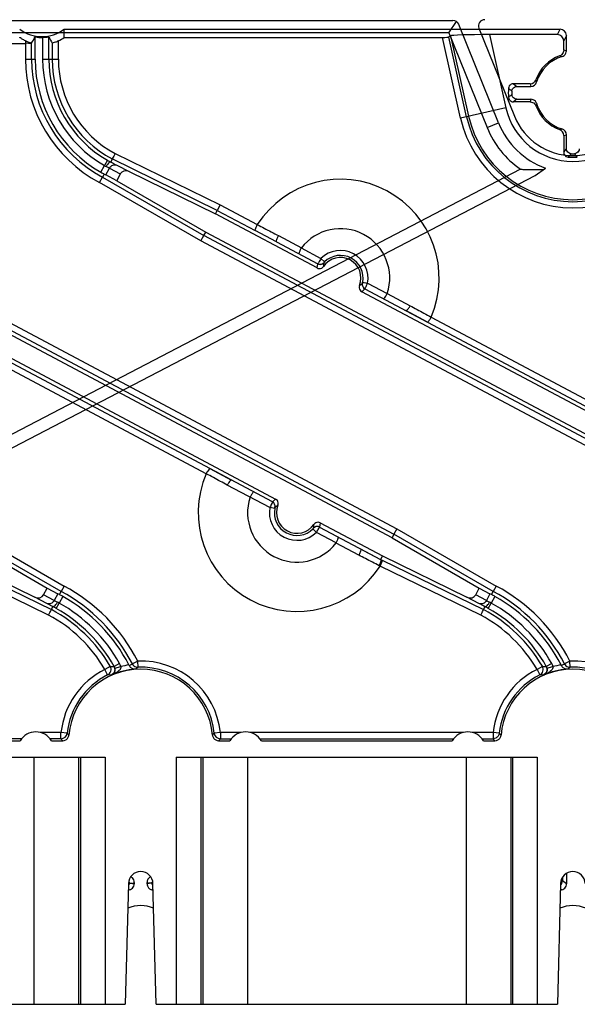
# Model space of a CAD drawing. Header units: millimetres. Extents: x 44 to 366, y 226 to 346.
# Tile 4 of 8: x 161 to 206, y 226 to 305. Entities that reach past the tile are written whole.
import ezdxf

# ---------------------------------------------------------------- set-up
doc = ezdxf.new("R2010")
doc.units = ezdxf.units.MM
doc.header["$LTSCALE"] = 37.36047
doc.layers.get('0').update_dxf_attribs({"linetype": 'CONTINUOUS'})

msp = doc.modelspace()

# ---------------------------------------------------------------- linework, layer by layer
at = {"color": 7}
for p, q in [((47.232, 305.175), (195.725, 305.175)), ((195.388, 304.175), (196.004, 305.089)), ((199.411, 296.887), (196.188, 304.862)), ((197.833, 304.551), (200.716, 297.414)), ((195.388, 304.175), (47.739, 304.175)), ((161.883, 302.053), (161.883, 303.84)), ((162.491, 303.79), (162.491, 302.053)), ((162.991, 302.053), (162.991, 303.825)), ((164.235, 303.806), (164.235, 304.468)), ((164.235, 304.468), (204.414, 304.468)), ((164.235, 303.806), (194.872, 303.806)), ((196.346, 297.27), (194.872, 303.806)), ((195.521, 303.931), (195.38, 303.823)), ((196.833, 297.38), (195.38, 303.823)), ((195.388, 304.175), (198.483, 296.512)), ((195.521, 303.931), (196.991, 297.416)), ((198.672, 304.033), (200.011, 298.097)), ((204.196, 304.033), (198.672, 304.033)), ((204.196, 304.033), (204.414, 304.468)), ((204.913, 303.968), (204.696, 303.533)), ((204.913, 302.73), (204.913, 303.968)), ((145.731, 303.323), (161.099, 303.323)), ((161.099, 303.519), (161.099, 302.053)), ((161.599, 302.053), (161.599, 303.34)), ((163.266, 303.34), (163.266, 302.053)), ((163.766, 302.053), (163.766, 303.517)), ((204.696, 302.773), (204.696, 303.533)), ((204.559, 302.244), (204.362, 302.309)), ((204.906, 302.73), (204.703, 302.773)), ((161.099, 302.053), (161.883, 302.053)), ((162.491, 302.053), (163.766, 302.053)), ((201.979, 300.056), (200.619, 300.056)), ((200.62, 300.056), (200.902, 299.839)), ((200.902, 299.839), (202.022, 299.839)), ((201.979, 300.056), (202.022, 299.839)), ((202.45, 300.388), (202.501, 300.196)), ((201.979, 298.583), (200.619, 298.583)), ((200.902, 298.8), (200.62, 298.583)), ((200.902, 298.8), (202.022, 298.8)), ((202.022, 298.793), (201.979, 298.59)), ((202.508, 298.446), (202.443, 298.249)), ((200.011, 298.097), (196.346, 297.27)), ((198.483, 296.512), (199.411, 296.887)), ((204.365, 296.337), (204.557, 296.388)), ((204.696, 295.866), (204.913, 295.909)), ((204.696, 295.866), (204.696, 294.506)), ((204.913, 294.789), (204.913, 295.909)), ((168.357, 294.405), (176.866, 290.241)), ((204.696, 294.507), (204.913, 294.789)), ((167.213, 292.884), (167.499, 293.422)), ((167.747, 293.856), (167.499, 293.422)), ((168.129, 293.959), (168, 293.716)), ((176.639, 289.796), (168.129, 293.959)), ((168.505, 293.459), (169.491, 292.935)), ((201.204, 293.131), (139.6, 261.062)), ((140.061, 260.175), (202.379, 292.615)), ((167.481, 292.739), (167.346, 292.487)), ((167.603, 292.672), (167.894, 293.218)), ((168.487, 292.202), (167.603, 292.672)), ((167.894, 293.218), (168.778, 292.748)), ((168.778, 292.748), (168.487, 292.202)), ((169.491, 292.935), (176.487, 289.511)), ((202.379, 292.615), (203.216, 293.215)), ((167.104, 292.05), (167.346, 292.487)), ((175.315, 287.323), (167.104, 292.05)), ((167.346, 292.487), (175.557, 287.761)), ((168.487, 292.202), (175.708, 288.045)), ((176.866, 290.241), (176.639, 289.796)), ((176.866, 290.241), (179.878, 288.645)), ((176.487, 289.511), (176.639, 289.796)), ((184.719, 285.134), (176.487, 289.511)), ((176.639, 289.796), (179.696, 288.17)), ((140.708, 288.045), (181.359, 266.431)), ((175.557, 287.761), (175.708, 288.045)), ((175.708, 288.045), (216.359, 266.431)), ((181.43, 287.258), (179.696, 288.17)), ((175.742, 268.481), (140.315, 287.323)), ((181.11, 266.189), (140.557, 287.761)), ((175.315, 287.323), (175.557, 287.761)), ((210.742, 268.481), (175.315, 287.323)), ((216.11, 266.189), (175.557, 287.761)), ((181.419, 287.264), (184.777, 285.478)), ((181.43, 287.258), (181.46, 287.242)), ((181.596, 287.755), (183.446, 286.771)), ((183.442, 286.766), (185.036, 285.907)), ((184.719, 285.134), (184.781, 285.476)), ((184.777, 285.478), (184.874, 285.442)), ((185.317, 285.623), (185.036, 285.907)), ((185.263, 285.558), (185.259, 285.561)), ((188.393, 283.895), (188.389, 283.896)), ((188.411, 283.978), (188.804, 283.903)), ((188.804, 283.903), (190.408, 283.062)), ((190.795, 263.294), (153.341, 283.209)), ((153.594, 283.449), (190.946, 263.578)), ((188.59, 283.451), (188.341, 283.209)), ((225.795, 263.294), (188.341, 283.209)), ((188.495, 283.523), (188.594, 283.449)), ((188.594, 283.449), (225.946, 263.578)), ((190.409, 283.068), (192.26, 282.084)), ((193.667, 280.742), (191.911, 281.685)), ((158.958, 281.159), (191.188, 264.016)), ((193.958, 281.159), (226.188, 264.016)), ((176.033, 268.897), (177.789, 267.954)), ((180.896, 265.736), (177.441, 267.558)), ((181.11, 266.189), (181.359, 266.431)), ((181.289, 265.662), (180.896, 265.736)), ((181.205, 266.117), (181.106, 266.191)), ((181.307, 265.745), (181.311, 265.743)), ((156.188, 264.016), (164.223, 259.383)), ((184.383, 264.016), (184.664, 263.732)), ((184.437, 264.081), (184.441, 264.078)), ((184.923, 264.161), (184.826, 264.197)), ((184.981, 264.505), (184.919, 264.163)), ((184.923, 264.161), (189.862, 261.544)), ((184.981, 264.505), (190.015, 261.828)), ((191.188, 264.016), (190.946, 263.578)), ((191.188, 264.016), (199.223, 259.383)), ((155.795, 263.294), (162.86, 259.22)), ((163.98, 258.946), (155.946, 263.578)), ((186.258, 262.873), (184.664, 263.732)), ((190.946, 263.578), (190.795, 263.294)), ((190.795, 263.294), (197.86, 259.22)), ((198.98, 258.946), (190.946, 263.578)), ((188.104, 261.884), (186.254, 262.868)), ((188.241, 262.397), (189.864, 261.543)), ((154.991, 261.481), (163.197, 257.473)), ((155.015, 261.828), (161.859, 258.485)), ((190.015, 261.828), (189.864, 261.543)), ((189.864, 261.543), (189.991, 261.481)), ((189.991, 261.481), (198.197, 257.473)), ((190.015, 261.828), (196.859, 258.485)), ((162.97, 257.028), (154.825, 260.998)), ((197.97, 257.028), (189.825, 260.998)), ((162.57, 258.673), (162.86, 259.22)), ((162.86, 259.22), (163.724, 258.761)), ((164.223, 259.383), (163.98, 258.946)), ((197.57, 258.673), (197.86, 259.22)), ((197.86, 259.22), (198.724, 258.761)), ((199.223, 259.383), (198.98, 258.946)), ((162.821, 257.974), (161.859, 258.485)), ((163.434, 258.214), (162.57, 258.673)), ((163.724, 258.761), (163.434, 258.214)), ((164.116, 258.548), (163.83, 258.011)), ((163.846, 258.694), (163.98, 258.946)), ((197.821, 257.974), (196.859, 258.485)), ((198.434, 258.214), (197.57, 258.673)), ((198.724, 258.761), (198.434, 258.214)), ((199.116, 258.548), (198.83, 258.011)), ((198.846, 258.694), (198.98, 258.946)), ((163.197, 257.473), (163.327, 257.717)), ((163.585, 257.575), (163.83, 258.011)), ((198.197, 257.473), (198.327, 257.717)), ((198.585, 257.575), (198.83, 258.011)), ((167.965, 252.883), (167.532, 252.632)), ((167.965, 252.883), (168.286, 252.875)), ((168.722, 253.12), (168.286, 252.875)), ((168.337, 252.745), (168.824, 252.859)), ((170.2, 253.311), (169.755, 253.083)), ((170.218, 252.811), (170.2, 253.311)), ((202.965, 252.883), (202.532, 252.632)), ((202.965, 252.883), (203.286, 252.875)), ((203.722, 253.12), (203.286, 252.875)), ((203.337, 252.745), (203.824, 252.859)), ((205.2, 253.311), (204.755, 253.083)), ((205.218, 252.811), (205.2, 253.311)), ((167.756, 252.185), (167.532, 252.632)), ((168.07, 252.172), (167.756, 252.184)), ((202.532, 252.632), (202.756, 252.185)), ((203.07, 252.172), (202.756, 252.184)), ((163.975, 247.523), (162.302, 247.523)), ((163.975, 247.023), (163.975, 247.523)), ((164.472, 247.469), (163.975, 247.523)), ((176.245, 247.32), (176.394, 247.469)), ((176.89, 247.523), (176.393, 247.469)), ((178.563, 247.523), (176.89, 247.523)), ((176.89, 247.523), (176.89, 247.023)), ((196.563, 247.523), (179.302, 247.523)), ((198.975, 247.523), (197.302, 247.523)), ((199.472, 247.469), (198.975, 247.523)), ((198.975, 247.523), (198.975, 247.023)), ((142.406, 246.862), (160.659, 246.862)), ((142.968, 247.028), (160.778, 247.028)), ((163.975, 247.023), (163.09, 247.023)), ((163.206, 246.862), (164.121, 246.862)), ((164.121, 246.864), (163.975, 247.022)), ((176.89, 247.022), (176.744, 246.864)), ((176.744, 246.862), (177.659, 246.862)), ((176.89, 247.023), (177.775, 247.023)), ((180.09, 247.023), (195.775, 247.023)), ((180.206, 246.862), (195.659, 246.862)), ((198.09, 247.023), (198.975, 247.023)), ((198.206, 246.862), (199.121, 246.862)), ((199.121, 246.864), (198.975, 247.022)), ((137.36, 245.52), (167.558, 245.52)), ((161.779, 245.52), (161.779, 225.52)), ((165.407, 245.52), (165.407, 225.52)), ((165.558, 245.52), (165.558, 225.52)), ((167.558, 245.52), (167.558, 225.52)), ((173.308, 245.52), (202.558, 245.52)), ((173.308, 245.52), (173.308, 225.52)), ((175.308, 245.52), (175.308, 225.52)), ((175.458, 245.52), (175.458, 225.52)), ((179.083, 245.52), (179.083, 225.52)), ((196.783, 245.52), (196.783, 225.52)), ((200.408, 245.52), (200.408, 225.52)), ((200.558, 245.52), (200.558, 225.52)), ((202.558, 245.52), (202.558, 225.52)), ((204.914, 236.124), (204.914, 235.268)), ((169.439, 235.301), (169.183, 225.52)), ((169.452, 235.318), (169.551, 235.318)), ((169.84, 235.326), (169.914, 235.388)), ((169.84, 235.326), (169.914, 235.268)), ((169.914, 235.388), (169.914, 235.268)), ((171.025, 235.326), (170.951, 235.388)), ((170.951, 235.268), (170.951, 235.388)), ((171.025, 235.326), (170.951, 235.268)), ((171.422, 235.318), (171.314, 235.318)), ((171.683, 225.52), (171.426, 235.301)), ((204.439, 235.301), (204.183, 225.52)), ((204.521, 235.515), (204.591, 235.515)), ((204.591, 235.763), (204.591, 235.515)), ((204.914, 235.268), (204.598, 235.51)), ((169.431, 234.868), (169.531, 234.781)), ((171.334, 234.781), (171.438, 234.871)), ((204.431, 234.868), (204.531, 234.781)), ((137.955, 225.52), (169.183, 225.52)), ((171.683, 225.52), (204.183, 225.52))]:
    msp.add_line(p, q, dxfattribs=at)
for points in [[(161.599, 303.34), (161.598, 303.339), (161.595, 303.339), (161.592, 303.339)], [(168.344, 252.708), (168.341, 252.522), (168.275, 252.355), (168.065, 252.169)], [(203.344, 252.708), (203.344, 252.541), (203.283, 252.368), (203.065, 252.169)]]:
    msp.add_lwpolyline(points, dxfattribs=at)
for centre, radius, start, end in [((195.725, 304.676), 0.499, 21.99034, 90.00966), ((198.296, 304.738), 0.5, 89.95156, 201.99255), ((205.433, 299.32), 3.168, 109.70022, 160.30027), ((205.433, 299.32), 3.06, 106.6382, 163.36092), ((172.433, 302.053), 11.334, 180, 241.95702), ((172.433, 302.053), 10.834, 180, 242), ((172.433, 302.053), 10.55, 180, 240.34941), ((172.433, 302.053), 9.941, 179.99999, 240.24832), ((172.433, 302.053), 9.441, 180, 240.24832), ((172.433, 302.053), 9.166, 180, 242), ((172.433, 302.053), 8.666, 180, 241.94519), ((201.979, 300.556), 0.5, 270.00197, 340.30333), ((202.022, 300.339), 0.5, 270.00352, 343.36605), ((205.433, 299.32), 5.225, 175.99921, 184.00078), ((205.433, 299.32), 4.932, 178.49121, 181.50886), ((205.433, 299.32), 3.168, 199.70022, 250.30027), ((205.433, 299.32), 3.06, 196.6382, 253.36092), ((205.433, 299.32), 8.816, 192.70903, 347.29097), ((205.433, 299.32), 8.654, 192.70903, 347.29097), ((205.433, 299.32), 5.558, 192.70837, 347.29163), ((205.433, 299.32), 5.087, 202, 338), ((205.433, 299.32), 9.315, 192.70821, 347.29179), ((205.433, 299.32), 6.495, 202, 250.04489), ((205.433, 299.32), 7.495, 202, 235.65691), ((204.196, 295.866), 0.5, 0.00197, 70.30333), ((204.413, 295.909), 0.5, 0.00352, 73.36605), ((205.433, 299.32), 4.932, 268.49121, 271.50886), ((169.086, 296.012), 3.038, 238.5035, 241.4519), ((173.681, 304.241), 11.961, 240.2591, 241.64185), ((205.433, 299.32), 5.225, 265.99921, 274.00078), ((170.783, 299.143), 7.205, 240.30315, 242.71995), ((202.197, 308.356), 15.255, 271.45755, 273.37129), ((186.609, 284.32), 8, 336.72833, 147.27126), ((186.609, 284.32), 4, 341.68952, 142.31048), ((186.609, 284.32), 2.235, 349.2571, 134.74291), ((184.964, 285.831), 0.4, 241.99472, 317.40944), ((186.609, 284.32), 1.664, 338.45808, 145.54326), ((187.577, 285.206), 2.34, 171.30461, 178.61273), ((186.609, 284.32), 1.835, 349.25664, 134.74336), ((186.802, 285.618), 2.34, 305.3869, 312.69767), ((188.782, 283.802), 0.4, 166.5897, 242.0043), ((183.091, 265.32), 8, 156.72833, 327.30837), ((183.091, 265.32), 4, 161.68952, 322.31048), ((183.091, 265.32), 2.235, 169.2571, 314.74291), ((180.918, 265.838), 0.4, 346.58798, 62.006), ((183.091, 265.32), 1.835, 169.25664, 314.74336), ((182.898, 264.021), 2.34, 125.38689, 132.69768), ((183.091, 265.32), 1.664, 158.45803, 325.5432), ((182.123, 264.433), 2.34, 351.3046, 358.61274), ((184.735, 263.808), 0.4, 61.99472, 137.40944), ((157.533, 246.82), 14.234, 27.13311, 61.96512), ((192.533, 246.82), 14.234, 27.13311, 61.96512), ((159.984, 251.2), 8.43, 60.64451, 62.7302), ((157.533, 246.82), 13.734, 27.1334, 62), ((157.533, 246.82), 13.45, 27.34081, 60.69272), ((194.984, 251.2), 8.43, 60.64451, 62.7302), ((192.533, 246.82), 13.734, 27.1334, 62), ((192.533, 246.82), 13.45, 27.34081, 60.69272), ((155.35, 242.937), 16.796, 60.63887, 61.645), ((157.533, 246.82), 12.341, 29.38429, 60.6308), ((161.734, 254.488), 4.099, 59.24445, 61.4503), ((157.533, 246.82), 12.841, 29.38521, 60.63075), ((190.35, 242.937), 16.796, 60.63887, 61.645), ((192.533, 246.82), 12.341, 29.38429, 60.6308), ((196.734, 254.488), 4.099, 59.24445, 61.4503), ((192.533, 246.82), 12.841, 29.38521, 60.63075), ((157.533, 246.82), 11.566, 30.1664, 61.95791), ((157.533, 246.82), 12.066, 30.16677, 62), ((192.533, 246.82), 11.566, 30.16646, 61.95791), ((192.533, 246.82), 12.066, 30.16677, 62), ((167.532, 252.632), 0.5, 296.53272, 30.15925), ((167.849, 252.629), 0.502, 13.31846, 29.3556), ((167.85, 252.63), 1.001, 13.2788, 29.38745), ((170.433, 246.82), 6.25, 98.76549, 104.91532), ((161.696, 248.972), 8.763, 26.83975, 27.34122), ((233.481, 154.537), 117.356, 122.89169, 123.02643), ((186.997, 230.123), 28.223, 126.47858, 127.04826), ((170.433, 246.82), 6.496, 6.22015, 92.05304), ((170.433, 246.82), 5.996, 6.22009, 92.05337), ((202.532, 252.632), 0.5, 296.53267, 30.15103), ((202.849, 252.629), 0.502, 13.31518, 29.35942), ((202.85, 252.629), 1.001, 13.27963, 29.38658), ((205.433, 246.82), 6.25, 98.76549, 104.91532), ((196.696, 248.972), 8.763, 26.83975, 27.34122), ((268.481, 154.537), 117.356, 122.89169, 123.02643), ((221.997, 230.123), 28.223, 126.47858, 127.04826), ((205.433, 246.82), 6.496, 6.22015, 92.05304), ((205.433, 246.82), 5.996, 6.22009, 92.05337), ((170.433, 246.82), 6.496, 116.51799, 173.77983), ((170.433, 246.82), 5.996, 116.5181, 173.77991), ((170.433, 246.82), 5.835, 4.91507, 175.08493), ((170.433, 246.82), 5.85, 94.31508, 113.81295), ((205.433, 246.82), 6.496, 116.51801, 173.77985), ((205.433, 246.82), 5.996, 116.5181, 173.77991), ((205.433, 246.82), 5.835, 4.91507, 175.08493), ((205.433, 246.82), 5.85, 94.31508, 113.81295), ((161.933, 246.07), 1.5, 31.90469, 148.09531), ((163.974, 247.522), 0.5, 270.1393, 353.94366), ((176.891, 247.522), 0.5, 186.06739, 269.86069), ((178.933, 246.07), 1.5, 31.90469, 148.09531), ((196.933, 246.07), 1.5, 31.90469, 148.09531), ((170.433, 235.275), 0.994, 1.5, 178.5), ((205.433, 235.275), 0.994, 1.5, 178.5), ((169.091, 235.516), 0.5, 314.03427, 336.80197), ((169.097, 235.119), 0.497, 23.7155, 40.18354), ((169.419, 235.268), 0.495, 351.60307, 359.97215), ((171.768, 235.119), 0.497, 139.84049, 156.28575), ((204.419, 235.268), 0.495, 351.60307, 359.97215), ((170.433, 231.02), 3.868, 74.89297, 76.51992), ((170.433, 231.02), 2.5, 65.25315, 114.74685), ((205.433, 231.02), 2.5, 65.25315, 114.74685)]:
    msp.add_arc(centre, radius, start, end, dxfattribs=at)
for centre, major_axis, ratio, start_param, end_param in [((162.433, 306.868), (0, 3.002), 0.999391, -3.785939, -2.497246), ((162.433, 307.891), (2.771, 6.694), 0.171573, -2.245289, -2.148024), ((162.433, 306.791), (0, 3.002), 0.999391, -3.325969, -3.122041), ((162.433, 307.891), (-2.771, 6.694), 0.171573, -4.132253, -4.037897), ((162.433, 306.206), (0, 3.002), 0.999391, -2.680894, -2.497246), ((194.868, 303.824), (0.513, 0), 0.034063, -1.563105, -0.044669), ((198.696, 303.925), (3.178, -0.001), 0.034063, 1.578488, 3.096924), ((204.196, 303.533), (0.224, 0.448), 0.999239, -1.106966, 0.463221), ((204.413, 303.968), (0.224, 0.448), 0.999239, -1.106966, 0.463221), ((167.22, 292.897), (0.434, -0.25), 0.017435, -0.91696, -0.477984), ((169.275, 292.483), (0.497, -0.264), 0.887654, 1.608682, 3.141593), ((162.075, 258.937), (0.495, -0.263), 0.891602, -1.532268, 0), ((164.109, 258.534), (0.433, -0.25), 0.017434, 2.23214, 2.672267), ((197.075, 258.937), (0.495, -0.263), 0.891602, -1.532268, 0), ((199.109, 258.534), (0.433, -0.25), 0.017434, 2.23214, 2.672267)]:
    msp.add_ellipse(centre, major_axis=major_axis, ratio=ratio, start_param=start_param, end_param=end_param, dxfattribs=at)
for points, knots in [([(161.099, 303.519), (161.051, 303.543), (160.962, 303.59), (160.847, 303.663), (160.75, 303.723), (160.693, 303.779), (160.631, 303.801), (160.631, 303.823)], [0, 0, 0, 0, 0.288912, 0.5361, 0.735266, 0.881127, 1, 1, 1, 1]), ([(162.991, 303.825), (162.98, 303.845), (162.869, 303.793), (162.726, 303.812), (162.574, 303.791), (162.491, 303.79)], [0, 0, 0, 0, 0.138372, 0.502668, 1, 1, 1, 1]), ([(161.592, 303.339), (161.56, 303.342), (161.465, 303.37), (161.299, 303.424), (161.168, 303.484), (161.099, 303.519)], [0, 0, 0, 0, 0.183674, 0.557753, 1, 1, 1, 1]), ([(161.592, 303.339), (161.57, 303.322), (161.474, 303.32), (161.316, 303.325), (161.177, 303.324), (161.099, 303.323)], [0, 0, 0, 0, 0.17097, 0.527137, 1, 1, 1, 1]), ([(163.766, 303.517), (163.686, 303.477), (163.535, 303.4), (163.39, 303.389), (163.278, 303.32), (163.266, 303.34)], [0, 0, 0, 0, 0.507403, 0.871196, 1, 1, 1, 1]), ([(204.696, 302.773), (204.695, 302.706), (204.674, 302.568), (204.545, 302.404), (204.429, 302.324), (204.365, 302.302)], [0, 0, 0, 0, 0.329898, 0.662783, 1, 1, 1, 1]), ([(204.557, 302.251), (204.623, 302.273), (204.755, 302.336), (204.876, 302.518), (204.915, 302.659), (204.913, 302.73)], [0, 0, 0, 0, 0.331267, 0.66415, 1, 1, 1, 1]), ([(200.619, 300.056), (200.553, 300.056), (200.419, 300.022), (200.268, 299.882), (200.225, 299.75), (200.22, 299.684)], [0, 0, 0, 0, 0.334449, 0.666406, 1, 1, 1, 1]), ([(200.502, 299.449), (200.504, 299.518), (200.544, 299.655), (200.696, 299.803), (200.834, 299.839), (200.902, 299.839)], [0, 0, 0, 0, 0.334131, 0.666067, 1, 1, 1, 1]), ([(200.502, 299.449), (200.471, 299.477), (200.41, 299.531), (200.311, 299.602), (200.25, 299.656), (200.22, 299.684)], [0, 0, 0, 0, 0.338784, 0.662736, 1, 1, 1, 1]), ([(200.22, 298.955), (200.25, 298.983), (200.311, 299.037), (200.41, 299.108), (200.471, 299.162), (200.502, 299.19)], [0, 0, 0, 0, 0.337264, 0.661216, 1, 1, 1, 1]), ([(200.22, 298.955), (200.225, 298.889), (200.268, 298.758), (200.419, 298.617), (200.553, 298.583), (200.619, 298.583)], [0, 0, 0, 0, 0.333868, 0.665843, 1, 1, 1, 1]), ([(200.902, 298.8), (200.834, 298.8), (200.696, 298.837), (200.544, 298.985), (200.504, 299.122), (200.502, 299.19)], [0, 0, 0, 0, 0.334213, 0.666154, 1, 1, 1, 1]), ([(201.979, 298.583), (202.046, 298.582), (202.184, 298.561), (202.348, 298.432), (202.428, 298.316), (202.45, 298.252)], [0, 0, 0, 0, 0.329898, 0.662783, 1, 1, 1, 1]), ([(202.501, 298.444), (202.48, 298.51), (202.416, 298.643), (202.234, 298.763), (202.093, 298.802), (202.022, 298.8)], [0, 0, 0, 0, 0.331267, 0.66415, 1, 1, 1, 1]), ([(168.357, 294.405), (168.319, 294.331), (168.254, 294.203), (168.178, 294.055), (168.14, 293.98), (168.129, 293.959)], [0, 0, 0, 0, 0.49506, 0.8603, 1, 1, 1, 1]), ([(204.696, 294.506), (204.696, 294.44), (204.73, 294.306), (204.871, 294.155), (205.002, 294.112), (205.068, 294.107)], [0, 0, 0, 0, 0.334449, 0.666406, 1, 1, 1, 1]), ([(205.303, 294.389), (205.235, 294.391), (205.098, 294.431), (204.95, 294.583), (204.913, 294.721), (204.913, 294.789)], [0, 0, 0, 0, 0.334131, 0.666067, 1, 1, 1, 1]), ([(205.303, 294.389), (205.275, 294.358), (205.221, 294.297), (205.15, 294.198), (205.096, 294.137), (205.068, 294.107)], [0, 0, 0, 0, 0.338784, 0.662736, 1, 1, 1, 1]), ([(205.952, 294.789), (205.952, 294.721), (205.915, 294.583), (205.768, 294.431), (205.63, 294.391), (205.562, 294.389)], [0, 0, 0, 0, 0.334213, 0.666154, 1, 1, 1, 1]), ([(205.797, 294.107), (205.769, 294.137), (205.715, 294.198), (205.644, 294.297), (205.59, 294.358), (205.562, 294.389)], [0, 0, 0, 0, 0.337264, 0.661216, 1, 1, 1, 1]), ([(168, 293.716), (167.968, 293.73), (167.863, 293.675), (167.754, 293.543), (167.672, 293.417), (167.635, 293.344)], [0, 0, 0, 0, 0.190991, 0.541409, 1, 1, 1, 1]), ([(167.894, 293.218), (167.922, 293.272), (168.002, 293.371), (168.2, 293.507), (168.403, 293.508), (168.505, 293.459)], [0, 0, 0, 0, 0.257563, 0.523524, 1, 1, 1, 1]), ([(168, 293.716), (168.064, 293.684), (168.189, 293.621), (168.358, 293.536), (168.462, 293.482), (168.505, 293.459)], [0, 0, 0, 0, 0.37918, 0.741102, 1, 1, 1, 1]), ([(167.894, 293.218), (167.878, 293.226), (167.793, 293.27), (167.706, 293.311), (167.635, 293.344)], [0, 0, 0, 0, 0.183404, 1, 1, 1, 1]), ([(201.204, 293.131), (201.322, 293.124), (201.781, 293.101), (202.242, 293.097), (202.585, 293.106)], [0, 0, 0, 0, 0.25499, 1, 1, 1, 1]), ([(179.879, 288.645), (179.84, 288.571), (179.768, 288.434), (179.726, 288.297), (179.675, 288.185), (179.696, 288.17)], [0, 0, 0, 0, 0.486917, 0.848619, 1, 1, 1, 1]), ([(179.879, 288.645), (180.065, 288.551), (180.441, 288.358), (181.01, 288.055), (181.397, 287.854), (181.594, 287.752)], [0, 0, 0, 0, 0.323137, 0.656363, 1, 1, 1, 1]), ([(181.43, 287.258), (181.414, 287.277), (181.463, 287.379), (181.477, 287.538), (181.553, 287.677), (181.594, 287.752)], [0, 0, 0, 0, 0.146632, 0.508448, 1, 1, 1, 1]), ([(183.442, 286.766), (183.42, 286.728), (183.379, 286.652), (183.331, 286.543), (183.292, 286.442), (183.27, 286.371), (183.236, 286.298), (183.258, 286.286)], [0, 0, 0, 0, 0.256146, 0.49387, 0.697119, 0.855492, 1, 1, 1, 1]), ([(185.036, 285.907), (185.001, 285.851), (184.945, 285.751), (184.848, 285.615), (184.831, 285.537), (184.765, 285.485), (184.777, 285.478)], [0, 0, 0, 0, 0.394906, 0.708241, 0.919782, 1, 1, 1, 1]), ([(184.781, 285.476), (184.799, 285.466), (184.846, 285.446), (184.923, 285.429), (185.008, 285.429), (185.091, 285.445), (185.18, 285.485), (185.236, 285.529), (185.263, 285.559)], [0, 0, 0, 0, 0.121801, 0.290188, 0.44612, 0.602049, 0.770426, 1, 1, 1, 1]), ([(185.317, 285.623), (185.31, 285.616), (185.297, 285.603), (185.281, 285.586), (185.271, 285.574), (185.264, 285.567), (185.262, 285.564), (185.258, 285.561), (185.259, 285.561)], [0, 0, 0, 0, 0.350739, 0.656033, 0.801642, 0.91038, 0.977506, 1, 1, 1, 1]), ([(184.719, 285.134), (184.776, 285.104), (184.906, 285.071), (185.1, 285.119), (185.2, 285.208), (185.237, 285.261)], [0, 0, 0, 0, 0.334079, 0.666184, 1, 1, 1, 1]), ([(188.393, 283.895), (188.393, 283.894), (188.393, 283.898), (188.395, 283.901), (188.397, 283.909), (188.4, 283.924), (188.405, 283.947), (188.409, 283.967), (188.411, 283.978)], [0, 0, 0, 0, 0.018717, 0.074796, 0.166303, 0.289931, 0.614432, 1, 1, 1, 1]), ([(188.594, 283.449), (188.606, 283.442), (188.613, 283.528), (188.668, 283.584), (188.727, 283.742), (188.777, 283.843), (188.804, 283.903)], [0, 0, 0, 0, 0.081466, 0.294304, 0.607409, 1, 1, 1, 1]), ([(188.157, 283.709), (188.133, 283.649), (188.115, 283.516), (188.184, 283.328), (188.284, 283.239), (188.341, 283.209)], [0, 0, 0, 0, 0.334122, 0.666203, 1, 1, 1, 1]), ([(190.113, 282.641), (190.137, 282.628), (190.207, 282.744), (190.294, 282.851), (190.37, 282.99), (190.408, 283.062)], [0, 0, 0, 0, 0.15442, 0.528725, 1, 1, 1, 1]), ([(191.911, 281.685), (191.94, 281.671), (192.038, 281.745), (192.137, 281.874), (192.219, 282.006), (192.259, 282.082)], [0, 0, 0, 0, 0.173556, 0.529972, 1, 1, 1, 1]), ([(192.259, 282.082), (192.443, 281.981), (192.816, 281.779), (193.385, 281.476), (193.765, 281.266), (193.958, 281.159)], [0, 0, 0, 0, 0.325885, 0.658381, 1, 1, 1, 1]), ([(193.667, 280.742), (193.692, 280.733), (193.756, 280.839), (193.847, 280.95), (193.919, 281.086), (193.958, 281.159)], [0, 0, 0, 0, 0.156479, 0.518168, 1, 1, 1, 1]), ([(176.033, 268.897), (176.008, 268.907), (175.944, 268.8), (175.853, 268.689), (175.781, 268.553), (175.742, 268.48)], [0, 0, 0, 0, 0.156486, 0.518176, 1, 1, 1, 1]), ([(177.441, 267.558), (177.256, 267.658), (176.882, 267.861), (176.313, 268.164), (175.934, 268.374), (175.742, 268.48)], [0, 0, 0, 0, 0.326931, 0.659563, 1, 1, 1, 1]), ([(177.789, 267.954), (177.76, 267.968), (177.662, 267.894), (177.562, 267.765), (177.481, 267.633), (177.441, 267.558)], [0, 0, 0, 0, 0.173575, 0.529994, 1, 1, 1, 1]), ([(179.587, 266.998), (179.563, 267.011), (179.493, 266.895), (179.406, 266.788), (179.33, 266.649), (179.292, 266.577)], [0, 0, 0, 0, 0.15442, 0.528726, 1, 1, 1, 1]), ([(181.543, 265.931), (181.567, 265.991), (181.585, 266.124), (181.516, 266.311), (181.416, 266.4), (181.359, 266.431)], [0, 0, 0, 0, 0.334121, 0.666203, 1, 1, 1, 1]), ([(181.106, 266.191), (181.094, 266.197), (181.086, 266.111), (181.032, 266.055), (180.973, 265.898), (180.923, 265.796), (180.896, 265.736)], [0, 0, 0, 0, 0.081466, 0.294304, 0.607409, 1, 1, 1, 1]), ([(181.307, 265.745), (181.307, 265.745), (181.307, 265.741), (181.305, 265.738), (181.303, 265.73), (181.3, 265.716), (181.295, 265.692), (181.291, 265.672), (181.289, 265.662)], [0, 0, 0, 0, 0.018717, 0.074796, 0.166303, 0.289931, 0.614432, 1, 1, 1, 1]), ([(184.383, 264.016), (184.39, 264.024), (184.403, 264.037), (184.419, 264.053), (184.429, 264.065), (184.436, 264.072), (184.438, 264.076), (184.442, 264.078), (184.441, 264.078)], [0, 0, 0, 0, 0.350739, 0.656033, 0.801642, 0.91038, 0.977506, 1, 1, 1, 1]), ([(184.919, 264.163), (184.901, 264.173), (184.854, 264.193), (184.777, 264.21), (184.692, 264.211), (184.609, 264.194), (184.52, 264.155), (184.464, 264.11), (184.437, 264.081)], [0, 0, 0, 0, 0.121801, 0.290188, 0.44612, 0.602049, 0.770426, 1, 1, 1, 1]), ([(184.981, 264.505), (184.924, 264.535), (184.794, 264.568), (184.6, 264.52), (184.5, 264.431), (184.463, 264.378)], [0, 0, 0, 0, 0.334079, 0.666183, 1, 1, 1, 1]), ([(184.664, 263.732), (184.699, 263.789), (184.755, 263.888), (184.852, 264.024), (184.869, 264.102), (184.935, 264.154), (184.923, 264.161)], [0, 0, 0, 0, 0.394906, 0.708241, 0.919782, 1, 1, 1, 1]), ([(186.258, 262.873), (186.28, 262.912), (186.321, 262.987), (186.369, 263.096), (186.408, 263.197), (186.43, 263.268), (186.464, 263.341), (186.442, 263.353)], [0, 0, 0, 0, 0.256146, 0.49387, 0.697119, 0.855492, 1, 1, 1, 1]), ([(188.241, 262.397), (188.267, 262.382), (188.261, 262.259), (188.21, 262.104), (188.146, 261.962), (188.106, 261.887)], [0, 0, 0, 0, 0.17088, 0.528862, 1, 1, 1, 1]), ([(189.739, 261.032), (189.557, 261.127), (189.194, 261.316), (188.651, 261.603), (188.287, 261.792), (188.106, 261.887)], [0, 0, 0, 0, 0.333265, 0.666594, 1, 1, 1, 1]), ([(189.864, 261.543), (189.877, 261.535), (189.88, 261.471), (189.885, 261.368), (189.818, 261.209), (189.77, 261.094), (189.739, 261.032)], [0, 0, 0, 0, 0.08609, 0.296787, 0.61204, 1, 1, 1, 1]), ([(189.824, 260.999), (189.86, 261.073), (189.928, 261.213), (189.965, 261.352), (190.013, 261.467), (189.991, 261.481)], [0, 0, 0, 0, 0.48351, 0.847137, 1, 1, 1, 1]), ([(189.824, 260.999), (189.814, 261.001), (189.795, 261.008), (189.768, 261.023), (189.748, 261.029), (189.739, 261.032)], [0, 0, 0, 0, 0.334199, 0.66577, 1, 1, 1, 1]), ([(163.434, 258.214), (163.405, 258.16), (163.326, 258.061), (163.126, 257.925), (162.923, 257.925), (162.821, 257.974)], [0, 0, 0, 0, 0.257067, 0.522764, 1, 1, 1, 1]), ([(163.327, 257.717), (163.263, 257.749), (163.137, 257.812), (162.968, 257.897), (162.864, 257.951), (162.821, 257.974)], [0, 0, 0, 0, 0.380089, 0.742846, 1, 1, 1, 1]), ([(163.327, 257.717), (163.359, 257.703), (163.465, 257.756), (163.573, 257.891), (163.656, 258.015), (163.693, 258.089)], [0, 0, 0, 0, 0.192279, 0.54184, 1, 1, 1, 1]), ([(163.434, 258.214), (163.449, 258.206), (163.535, 258.162), (163.622, 258.122), (163.693, 258.089)], [0, 0, 0, 0, 0.182144, 1, 1, 1, 1]), ([(198.434, 258.214), (198.405, 258.16), (198.326, 258.061), (198.126, 257.925), (197.923, 257.925), (197.821, 257.974)], [0, 0, 0, 0, 0.257067, 0.522764, 1, 1, 1, 1]), ([(198.327, 257.717), (198.263, 257.749), (198.137, 257.812), (197.968, 257.897), (197.864, 257.951), (197.821, 257.974)], [0, 0, 0, 0, 0.380089, 0.742846, 1, 1, 1, 1]), ([(198.327, 257.717), (198.359, 257.703), (198.465, 257.756), (198.573, 257.891), (198.656, 258.015), (198.693, 258.089)], [0, 0, 0, 0, 0.192279, 0.54184, 1, 1, 1, 1]), ([(198.434, 258.214), (198.449, 258.206), (198.535, 258.162), (198.622, 258.122), (198.693, 258.089)], [0, 0, 0, 0, 0.182144, 1, 1, 1, 1]), ([(162.97, 257.028), (163.008, 257.102), (163.073, 257.229), (163.149, 257.378), (163.186, 257.453), (163.197, 257.473)], [0, 0, 0, 0, 0.495061, 0.8603, 1, 1, 1, 1]), ([(197.97, 257.028), (198.008, 257.102), (198.073, 257.229), (198.149, 257.378), (198.186, 257.453), (198.197, 257.473)], [0, 0, 0, 0, 0.495061, 0.8603, 1, 1, 1, 1]), ([(168.07, 252.172), (168.106, 252.188), (168.17, 252.229), (168.247, 252.307), (168.301, 252.394), (168.339, 252.494), (168.357, 252.612), (168.348, 252.7), (168.337, 252.745)], [0, 0, 0, 0, 0.172234, 0.330808, 0.4786, 0.61704, 0.79775, 1, 1, 1, 1]), ([(168.824, 252.859), (168.828, 252.839), (168.83, 252.796), (168.813, 252.73), (168.78, 252.664), (168.732, 252.6), (168.671, 252.538), (168.599, 252.476), (168.516, 252.415), (168.422, 252.354), (168.316, 252.293), (168.198, 252.231), (168.115, 252.192), (168.071, 252.172)], [0, 0, 0, 0, 0.057654, 0.119499, 0.186987, 0.261032, 0.341623, 0.429311, 0.52493, 0.629015, 0.742276, 0.865599, 1, 1, 1, 1]), ([(169.993, 252.648), (169.948, 252.646), (169.862, 252.653), (169.746, 252.696), (169.65, 252.758), (169.573, 252.838), (169.535, 252.899), (169.519, 252.931)], [0, 0, 0, 0, 0.233373, 0.435169, 0.630694, 0.818309, 1, 1, 1, 1]), ([(169.751, 253.081), (169.78, 253.025), (169.862, 252.925), (170.029, 252.83), (170.156, 252.814), (170.218, 252.816)], [0, 0, 0, 0, 0.33518, 0.66818, 1, 1, 1, 1]), ([(203.07, 252.172), (203.109, 252.19), (203.177, 252.233), (203.254, 252.316), (203.305, 252.402), (203.34, 252.499), (203.357, 252.614), (203.348, 252.7), (203.337, 252.745)], [0, 0, 0, 0, 0.188481, 0.349261, 0.492241, 0.624302, 0.799406, 1, 1, 1, 1]), ([(203.824, 252.859), (203.828, 252.839), (203.83, 252.796), (203.813, 252.73), (203.78, 252.665), (203.732, 252.601), (203.672, 252.538), (203.6, 252.476), (203.517, 252.415), (203.422, 252.354), (203.316, 252.293), (203.198, 252.231), (203.115, 252.192), (203.071, 252.172)], [0, 0, 0, 0, 0.057461, 0.119166, 0.186572, 0.260548, 0.341095, 0.428839, 0.524537, 0.628706, 0.742074, 0.86551, 1, 1, 1, 1]), ([(204.993, 252.648), (204.948, 252.646), (204.862, 252.653), (204.746, 252.696), (204.65, 252.758), (204.573, 252.838), (204.535, 252.899), (204.519, 252.931)], [0, 0, 0, 0, 0.233373, 0.435169, 0.630694, 0.818309, 1, 1, 1, 1]), ([(204.751, 253.081), (204.78, 253.025), (204.862, 252.925), (205.029, 252.83), (205.156, 252.814), (205.218, 252.816)], [0, 0, 0, 0, 0.33518, 0.66818, 1, 1, 1, 1]), ([(164.121, 246.862), (164.203, 246.862), (164.369, 246.904), (164.557, 247.076), (164.612, 247.238), (164.619, 247.32)], [0, 0, 0, 0, 0.334043, 0.666192, 1, 1, 1, 1]), ([(164.471, 247.47), (164.488, 247.453), (164.521, 247.419), (164.571, 247.37), (164.604, 247.336), (164.621, 247.32)], [0, 0, 0, 0, 0.333264, 0.666499, 1, 1, 1, 1]), ([(176.246, 247.32), (176.253, 247.238), (176.309, 247.076), (176.496, 246.904), (176.662, 246.862), (176.744, 246.862)], [0, 0, 0, 0, 0.334043, 0.666192, 1, 1, 1, 1]), ([(199.471, 247.47), (199.462, 247.388), (199.403, 247.228), (199.216, 247.062), (199.054, 247.022), (198.975, 247.022)], [0, 0, 0, 0, 0.340227, 0.672449, 1, 1, 1, 1]), ([(199.121, 246.862), (199.203, 246.862), (199.369, 246.904), (199.557, 247.076), (199.612, 247.238), (199.619, 247.32)], [0, 0, 0, 0, 0.334043, 0.666192, 1, 1, 1, 1]), ([(199.471, 247.47), (199.488, 247.453), (199.521, 247.419), (199.571, 247.37), (199.604, 247.336), (199.621, 247.32)], [0, 0, 0, 0, 0.333264, 0.666499, 1, 1, 1, 1]), ([(169.552, 235.319), (169.587, 235.32), (169.651, 235.312), (169.725, 235.34), (169.752, 235.323)], [0, 0, 0, 0, 0.525709, 1, 1, 1, 1]), ([(169.752, 235.323), (169.768, 235.314), (169.782, 235.288), (169.826, 235.29), (169.833, 235.314), (169.838, 235.326)], [0, 0, 0, 0, 0.474911, 0.659482, 1, 1, 1, 1]), ([(171.203, 235.822), (171.128, 235.778), (170.998, 235.651), (170.95, 235.475), (170.951, 235.388)], [0, 0, 0, 0, 0.499923, 1, 1, 1, 1]), ([(171.113, 235.323), (171.098, 235.314), (171.083, 235.288), (171.039, 235.29), (171.032, 235.314), (171.027, 235.326)], [0, 0, 0, 0, 0.474877, 0.659466, 1, 1, 1, 1]), ([(171.313, 235.319), (171.278, 235.32), (171.214, 235.312), (171.14, 235.34), (171.113, 235.323)], [0, 0, 0, 0, 0.525686, 1, 1, 1, 1])]:
    msp.add_open_spline(points, degree=3, knots=knots, dxfattribs=at)
for points in [[(169.756, 235.753), (169.728, 235.779), (169.696, 235.802), (169.663, 235.822)], [(169.914, 235.388), (169.915, 235.521), (169.853, 235.663), (169.756, 235.753)], [(169.832, 234.993), (169.872, 235.053), (169.898, 235.124), (169.909, 235.196)], [(170.951, 235.268), (170.951, 235.172), (170.981, 235.073), (171.033, 234.993)], [(171.314, 235.318), (171.34, 235.258), (171.379, 235.201), (171.427, 235.156)], [(204.439, 235.156), (204.483, 235.198), (204.519, 235.249), (204.545, 235.305)], [(204.545, 235.305), (204.575, 235.37), (204.591, 235.443), (204.591, 235.515)], [(204.832, 234.993), (204.872, 235.053), (204.898, 235.124), (204.909, 235.196)], [(169.531, 234.781), (169.65, 234.81), (169.764, 234.89), (169.832, 234.993)], [(171.033, 234.993), (171.075, 234.93), (171.132, 234.876), (171.196, 234.837)], [(171.196, 234.837), (171.239, 234.812), (171.286, 234.793), (171.334, 234.781)], [(204.531, 234.781), (204.65, 234.81), (204.764, 234.89), (204.832, 234.993)]]:
    msp.add_open_spline(points, degree=3, dxfattribs=at)

doc.saveas('drawing.dxf')
